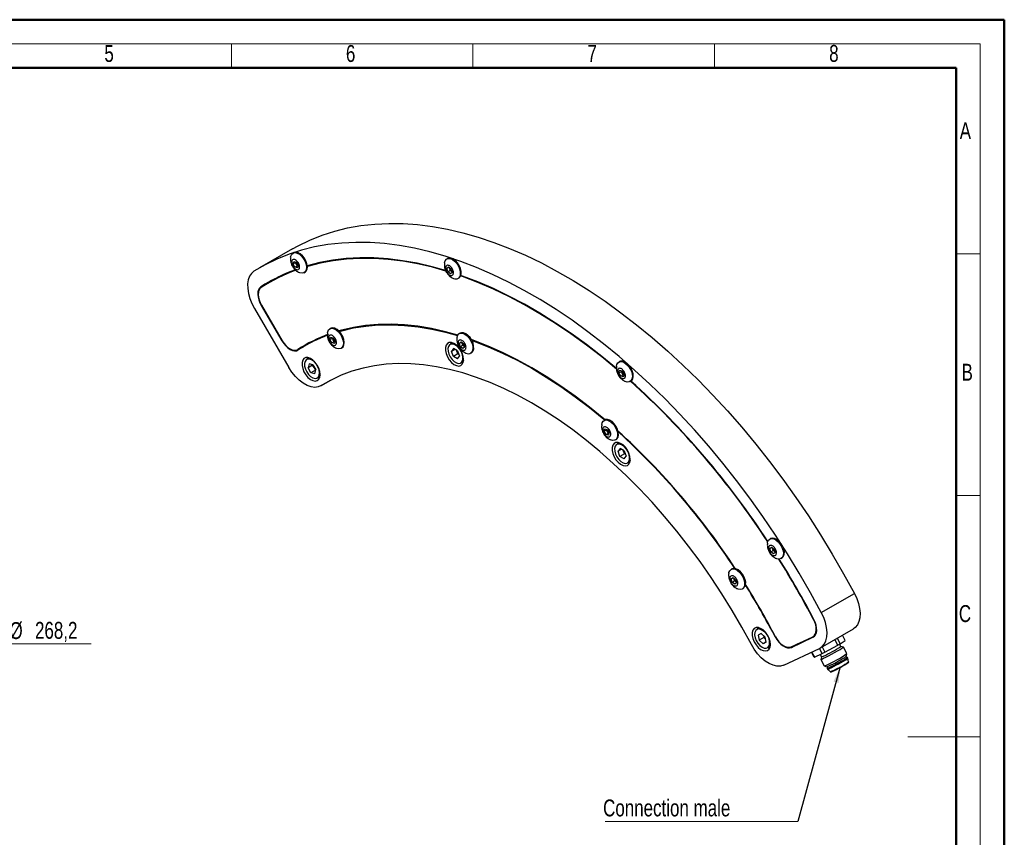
# Model space of a CAD drawing. Header units: millimetres. Extents: x 0 to 420, y 0 to 297.
# Tile 4 of 4: x 216 to 420, y 128 to 297. Entities that reach past the tile are written whole.
import ezdxf

# ---------------------------------------------------------------- set-up
doc = ezdxf.new("R2010")
doc.units = ezdxf.units.MM
doc.styles.add('SLDTEXTSTYLE0', font='TXT', dxfattribs={"width": 0.75})
doc.dimstyles.new('SLDDIMSTYLE3', dxfattribs={"dimtxt": 3.5, "dimasz": 3.302, "dimexe": 0, "dimexo": 0.0625, "dimgap": 0.875, "dimtad": 0, "dimtih": 1, "dimtoh": 1, "dimdec": 1, "dimlfac": 2, "dimrnd": 1e-09, "dimzin": 12, "dimdsep": 46, "dimtxsty": 'SLDTEXTSTYLE0', "dimsah": 1, "dimcen": 0, "dimadec": 0, "dimazin": 3, "dimtfac": 1, "dimtdec": 1, "dimtofl": 0, "dimtmove": 0, "dimatfit": 3, "dimfxl": 1, "dimfrac": 2, "dimtolj": 1, "dimtzin": 12, "dimarcsym": 0})
doc.dimstyles.new('SLDDIMSTYLE8', dxfattribs={"dimtxt": 0.18, "dimasz": 3.302, "dimexe": 0, "dimexo": 0.0625, "dimgap": 0, "dimtad": 0, "dimtih": 1, "dimtoh": 1, "dimdec": 0, "dimrnd": 1e-09, "dimzin": 0, "dimdsep": 46, "dimtxsty": 'Standard', "dimsah": 1, "dimcen": 0.09, "dimadec": 0, "dimazin": 0, "dimtfac": 3.302, "dimtdec": 0, "dimtofl": 0, "dimtmove": 0, "dimatfit": 3, "dimfxl": 1, "dimfrac": 2, "dimtolj": 1, "dimtzin": 0, "dimarcsym": 0})

# ---------------------------------------------------------------- blocks, each defined once
blk = doc.blocks.new('_D_3')
at = {"color": 7, "linetype": 'Continuous', "lineweight": 18}
for p, q in [((187, 164.03), (201.85, 167.94)), ((201.85, 167.94), (231.04, 167.94))]:
    blk.add_line(p, q, dxfattribs=at)
blk.add_solid([(187, 164.03), (190.33, 164.38), (190.07, 165.36)], dxfattribs=at)
at = {"color": 7, "linetype": 'Continuous', "lineweight": 18, "char_height": 3.5, "attachment_point": 1, "style": 'SLDTEXTSTYLE0'}
for s, insert in [('STC.', (203.43, 172.51)), ('%%c', (214.12, 172.46)), ('268,2', (219.4, 172.51))]:
    blk.add_mtext(s, dxfattribs=dict(at, insert=insert))
blk = doc.blocks.new('SW_NOTE_2')
at = {"color": 0, "linetype": 'Continuous', "lineweight": 0}
blk.add_line((-39.95, 0), (0, 0), dxfattribs=at)
at = {"color": 0, "linetype": 'Continuous', "lineweight": 0, "insert": (-40.35, 4.54), "char_height": 3.5, "attachment_point": 1, "style": 'SLDTEXTSTYLE0'}
blk.add_mtext('Connection male', dxfattribs=at)

msp = doc.modelspace()

# ---------------------------------------------------------------- linework, layer by layer
at = {"color": 7, "linetype": 'Continuous', "lineweight": 50}
for p, q in [((0.078844, 297.21478), (420.078844, 297.21478)), ((420.078844, 0.21478), (420.078844, 297.21478)), ((20.078844, 287.21478), (410.078844, 287.21478)), ((410.078844, 287.21478), (410.078844, 10.21478))]:
    msp.add_line(p, q, dxfattribs=at)
at = {"color": 7, "linetype": 'Continuous', "lineweight": 18}
for p, q in [((15.078844, 292.21478), (415.078844, 292.21478)), ((260.078844, 292.21478), (260.078844, 287.21478)), ((310.078844, 292.21478), (310.078844, 287.21478)), ((360.078844, 292.21478), (360.078844, 287.21478)), ((415.078844, 292.21478), (415.078844, 5.21478)), ((410.078844, 248.71478), (415.078844, 248.71478)), ((410.078844, 198.71478), (415.078844, 198.71478)), ((415.078844, 148.71478), (400.078844, 148.71478))]:
    msp.add_line(p, q, dxfattribs=at)
at = {"color": 7, "linetype": 'Continuous', "lineweight": 25}
for p, q in [((272.722106, 249.760019), (265.88674, 245.814046)), ((272.971336, 248.968622), (272.792203, 248.86521)), ((272.835698, 246.632978), (272.971478, 247.163298)), ((272.835698, 246.632978), (273.325959, 246.915999)), ((272.971478, 247.163298), (273.495871, 247.029137)), ((273.325959, 246.915999), (273.36359, 247.062979)), ((273.520265, 246.583759), (273.325959, 246.915999)), ((273.495871, 247.029137), (273.884484, 246.364656)), ((304.832358, 247.775343), (304.653224, 247.671931)), ((273.224311, 245.968497), (272.835698, 246.632978)), ((273.224311, 245.968497), (273.714572, 246.251519)), ((273.748704, 245.834336), (273.224311, 245.968497)), ((273.714572, 246.251519), (273.520265, 246.583759)), ((273.846852, 246.217676), (273.714572, 246.251519)), ((273.884484, 246.364656), (273.748704, 245.834336)), ((275.125346, 244.823649), (275.30448, 244.927061)), ((304.685801, 245.728518), (305.038915, 246.003035)), ((304.685801, 245.728518), (305.090594, 245.9622)), ((304.867998, 245.031021), (304.685801, 245.728518)), ((304.867998, 245.031021), (305.358259, 245.314042)), ((305.40331, 244.608041), (304.867998, 245.031021)), ((305.038915, 246.003035), (305.574227, 245.580055)), ((305.26716, 245.662791), (305.21453, 245.864271)), ((305.358259, 245.314042), (305.26716, 245.662791)), ((305.625915, 245.102553), (305.358259, 245.314042)), ((305.756424, 244.882558), (305.40331, 244.608041)), ((305.574227, 245.580055), (305.756424, 244.882558)), ((305.717955, 245.029826), (305.625915, 245.102553)), ((266.170295, 241.889745), (267.584508, 242.706153)), ((268.348275, 243.183163), (267.584508, 242.706153)), ((269.117473, 243.48381), (267.703259, 242.667402)), ((306.986368, 243.63037), (307.165502, 243.733782)), ((264.821787, 237.399498), (271.966859, 225.182304)), ((266.231076, 238.039735), (270.53251, 230.684811)), ((266.297093, 238.079351), (270.598527, 230.724427)), ((280.607585, 233.296182), (280.428451, 233.19277)), ((276.643163, 230.44752), (275.228949, 229.631112)), ((280.471946, 230.960538), (280.607726, 231.490858)), ((280.471946, 230.960538), (280.962207, 231.243559)), ((280.860559, 230.296057), (280.471946, 230.960538)), ((280.607726, 231.490858), (281.132119, 231.356697)), ((280.860559, 230.296057), (281.35082, 230.579079)), ((280.962207, 231.243559), (280.999838, 231.390539)), ((281.156513, 230.911319), (280.962207, 231.243559)), ((281.132119, 231.356697), (281.520732, 230.692216)), ((281.35082, 230.579079), (281.156513, 230.911319)), ((281.4831, 230.545236), (281.35082, 230.579079)), ((281.520732, 230.692216), (281.384952, 230.161896)), ((307.419684, 232.291998), (307.240551, 232.188587)), ((307.273127, 230.245173), (307.626241, 230.51969)), ((307.273127, 230.245173), (307.67792, 230.478855)), ((307.626241, 230.51969), (308.161553, 230.09671)), ((307.854486, 230.179446), (307.801856, 230.380927)), ((273.782812, 228.903851), (275.197026, 229.720259)), ((275.242285, 229.747908), (273.828071, 228.9315)), ((275.197026, 229.720259), (275.242285, 229.747908)), ((275.874694, 230.14561), (275.242285, 229.747908)), ((281.384952, 230.161896), (280.860559, 230.296057)), ((282.761595, 229.151209), (282.940728, 229.254621)), ((305.736245, 230.320082), (305.373538, 230.110696)), ((306.042035, 229.113661), (305.610166, 228.536624)), ((306.320482, 228.94668), (305.610166, 228.536624)), ((306.01396, 227.458451), (305.610166, 228.536624)), ((306.877698, 228.612525), (306.042035, 229.113661)), ((306.754872, 228.54181), (306.685141, 228.727999)), ((306.956769, 228.002723), (306.754872, 228.54181)), ((306.877698, 228.612525), (307.281492, 227.534353)), ((307.455324, 229.547676), (307.273127, 230.245173)), ((307.455324, 229.547676), (307.945585, 229.830698)), ((307.990636, 229.124697), (307.455324, 229.547676)), ((307.945585, 229.830698), (307.854486, 230.179446)), ((308.213241, 229.619208), (307.945585, 229.830698)), ((308.34375, 229.399214), (307.990636, 229.124697)), ((308.161553, 230.09671), (308.34375, 229.399214)), ((308.305282, 229.546482), (308.213241, 229.619208)), ((276.028792, 227.213849), (275.666085, 227.004463)), ((306.956769, 228.002723), (306.01396, 227.458451)), ((306.849623, 226.957316), (306.01396, 227.458451)), ((306.849623, 226.957316), (307.281492, 227.534353)), ((307.149326, 227.887249), (306.956769, 228.002723)), ((307.952712, 226.289988), (307.706682, 226.069135)), ((307.706682, 226.069135), (308.069389, 226.278521)), ((309.573694, 228.147025), (309.752828, 228.250437)), ((340.439131, 226.422455), (340.259997, 226.319044)), ((276.14166, 225.949565), (275.93317, 225.135259)), ((276.875979, 225.679531), (275.93317, 225.135259)), ((276.529886, 224.114949), (275.93317, 225.135259)), ((276.946866, 225.743561), (276.14166, 225.949565)), ((277.472695, 224.659221), (276.529886, 224.114949)), ((276.895723, 225.756645), (276.875979, 225.679531)), ((277.174337, 225.169376), (276.875979, 225.679531)), ((276.946866, 225.743561), (277.543581, 224.723251)), ((277.472695, 224.659221), (277.174337, 225.169376)), ((277.335091, 223.908945), (277.543581, 224.723251)), ((277.523838, 224.646137), (277.472695, 224.659221)), ((340.303919, 224.084803), (340.438164, 224.616462)), ((340.303919, 224.084803), (340.79418, 224.367824)), ((340.438164, 224.616462), (340.96213, 224.48431)), ((340.79418, 224.367824), (340.831887, 224.517159)), ((340.98904, 224.035918), (340.79418, 224.367824)), ((340.96213, 224.48431), (341.351851, 223.820498)), ((277.335091, 223.908945), (276.529886, 224.114949)), ((277.999229, 222.962901), (278.361936, 223.172288)), ((278.600786, 221.389438), (280.641521, 222.567529)), ((340.69364, 223.420991), (340.303919, 224.084803)), ((340.69364, 223.420991), (341.183901, 223.704012)), ((341.217606, 223.288838), (340.69364, 223.420991)), ((341.183901, 223.704012), (340.98904, 224.035918)), ((341.314144, 223.671163), (341.183901, 223.704012)), ((341.351851, 223.820498), (341.217606, 223.288838)), ((342.593141, 222.277482), (342.772274, 222.380894)), ((337.383957, 214.32284), (337.204823, 214.219428)), ((337.248745, 211.985187), (337.38299, 212.516847)), ((337.248745, 211.985187), (337.739006, 212.268208)), ((337.38299, 212.516847), (337.906956, 212.384694)), ((337.739006, 212.268208), (337.776713, 212.417543)), ((337.933867, 211.936302), (337.739006, 212.268208)), ((337.906956, 212.384694), (338.296677, 211.720882)), ((337.638466, 211.321375), (337.248745, 211.985187)), ((337.638466, 211.321375), (338.128727, 211.604396)), ((338.162432, 211.189222), (337.638466, 211.321375)), ((338.128727, 211.604396), (337.933867, 211.936302)), ((338.25897, 211.571547), (338.128727, 211.604396)), ((338.296677, 211.720882), (338.162432, 211.189222)), ((339.537967, 210.177867), (339.717101, 210.281278)), ((340.232859, 209.632941), (339.870152, 209.423555)), ((340.538649, 208.42652), (340.10678, 207.849483)), ((340.817096, 208.259539), (340.10678, 207.849483)), ((341.374312, 207.925384), (340.538649, 208.42652)), ((341.251486, 207.854669), (341.181755, 208.040858)), ((341.374312, 207.925384), (341.778106, 206.847212)), ((340.510574, 206.77131), (340.10678, 207.849483)), ((341.453383, 207.315582), (340.510574, 206.77131)), ((341.346237, 206.270175), (340.510574, 206.77131)), ((341.453383, 207.315582), (341.251486, 207.854669)), ((341.346237, 206.270175), (341.778106, 206.847212)), ((341.64594, 207.200108), (341.453383, 207.315582)), ((342.449326, 205.602846), (342.203296, 205.381994)), ((342.203296, 205.381994), (342.566003, 205.59138)), ((371.698598, 189.763252), (371.519464, 189.659841)), ((371.551756, 187.714791), (371.903663, 187.99119)), ((371.551756, 187.714791), (371.957364, 187.948944)), ((371.735446, 187.017048), (371.551756, 187.714791)), ((371.903663, 187.99119), (372.439259, 187.569846)), ((372.133861, 187.648941), (372.080353, 187.852191)), ((372.225706, 187.30007), (372.133861, 187.648941)), ((372.439259, 187.569846), (372.622949, 186.872103)), ((371.735446, 187.017048), (372.225706, 187.30007)), ((372.271042, 186.595704), (371.735446, 187.017048)), ((372.493505, 187.089398), (372.225706, 187.30007)), ((372.622949, 186.872103), (372.271042, 186.595704)), ((372.584613, 187.017725), (372.493505, 187.089398)), ((373.852608, 185.618279), (374.031742, 185.721691)), ((363.689829, 183.472912), (363.510695, 183.3695)), ((363.542987, 181.424451), (363.894894, 181.70085)), ((363.542987, 181.424451), (363.948595, 181.658604)), ((363.726677, 180.726708), (363.542987, 181.424451)), ((363.894894, 181.70085), (364.43049, 181.279506)), ((364.125092, 181.358601), (364.071584, 181.561851)), ((363.726677, 180.726708), (364.216937, 181.00973)), ((364.262273, 180.305364), (363.726677, 180.726708)), ((364.216937, 181.00973), (364.125092, 181.358601)), ((364.484736, 180.799057), (364.216937, 181.00973)), ((364.61418, 180.581763), (364.262273, 180.305364)), ((364.43049, 181.279506), (364.61418, 180.581763)), ((364.575844, 180.727385), (364.484736, 180.799057)), ((365.843839, 179.327939), (366.022973, 179.431351)), ((382.197058, 174.450635), (389.032424, 178.396607)), ((369.237744, 171.317733), (368.875037, 171.108347)), ((369.770382, 170.078585), (369.15142, 169.7873)), ((369.15142, 169.7873), (369.328366, 168.741854)), ((370.271175, 169.286126), (369.328366, 168.741854)), ((369.770382, 170.078585), (370.56629, 169.324424)), ((370.207085, 169.664788), (370.271175, 169.286126)), ((370.63038, 168.945761), (370.271175, 169.286126)), ((370.743236, 168.278977), (370.56629, 169.324424)), ((375.943265, 167.348774), (380.405354, 169.448645)), ((376.006622, 167.231574), (380.468711, 169.331445)), ((380.482041, 169.488594), (380.898665, 169.684658)), ((380.484644, 169.490092), (380.951349, 169.759514)), ((381.994409, 167.117725), (388.829774, 171.063697)), ((387.146291, 168.691302), (386.569251, 169.758725)), ((370.124274, 167.987692), (369.328366, 168.741854)), ((370.733054, 168.339134), (370.124274, 167.987692)), ((370.743236, 168.278977), (370.124274, 167.987692)), ((371.208181, 167.066785), (371.570888, 167.276172)), ((382.341399, 167.318038), (382.91844, 166.250615)), ((382.91844, 166.250615), (385.589148, 167.707047)), ((385.589148, 167.707047), (384.976948, 168.839508)), ((385.463142, 169.120182), (386.075342, 167.98772)), ((386.231421, 167.439712), (385.968776, 167.925559)), ((386.075342, 167.98772), (387.146291, 168.691302)), ((386.769554, 167.281004), (386.230579, 167.441269)), ((387.501979, 165.930531), (386.773368, 167.278332)), ((374.417427, 163.543369), (381.82922, 167.031378)), ((380.695059, 165.204286), (380.137682, 166.235336)), ((380.195219, 166.262413), (380.763773, 165.210688)), ((380.763773, 165.210688), (382.363532, 165.963539)), ((382.363532, 165.963539), (381.794978, 167.015264)), ((381.974942, 165.780668), (382.243504, 165.283875)), ((382.242662, 165.285433), (382.081555, 164.746709)), ((387.340301, 165.384753), (387.502126, 165.925876)), ((387.49857, 165.095709), (387.341019, 165.387152)), ((387.710898, 164.983316), (387.615862, 165.159116)), ((382.081702, 164.742054), (382.810313, 163.394252)), ((382.814127, 163.39158), (383.355502, 163.230602)), ((383.353102, 163.231315), (383.510654, 162.939873)), ((387.825163, 164.210731), (387.711328, 164.981999)), ((387.85646, 164.153301), (387.825069, 164.211368)), ((383.393362, 162.876466), (383.488398, 162.700665)), ((383.489264, 162.699584), (384.072218, 162.181918)), ((384.071736, 162.182346), (384.103126, 162.124279))]:
    msp.add_line(p, q, dxfattribs=at)
at = {"color": 1, "linetype": 'Continuous', "lineweight": 25}
for p, q in [((266.231076, 238.039735), (266.297751, 238.078226)), ((270.53251, 230.684811), (270.599185, 230.723302)), ((278.675209, 221.434364), (280.603747, 222.547685)), ((380.658155, 173.030638), (380.591325, 172.992058)), ((372.642254, 169.405816), (372.709093, 169.444401)), ((380.468711, 169.331445), (380.629997, 169.424553)), ((376.006622, 167.231574), (377.384662, 168.0271))]:
    msp.add_line(p, q, dxfattribs=at)
at = {"color": 7, "linetype": 'Continuous', "lineweight": 25, "flags": 128}
for points in [[(272.722106, 249.760019), (273.890059, 250.406922), (276.318549, 251.587042), (278.837412, 252.596834), (281.44234, 253.434572), (284.128879, 254.098823), (286.892433, 254.588451), (289.728277, 254.902619), (292.631561, 255.04079), (295.597319, 255.002727), (298.62048, 254.788495), (301.695872, 254.39846), (304.818237, 253.833291), (307.982234, 253.093952), (311.182452, 252.18171), (314.413419, 251.098123), (317.669608, 249.845045), (320.945451, 248.42462), (324.235345, 246.839275), (327.533664, 245.091723), (330.834767, 243.184953), (334.133008, 241.122225), (337.422748, 238.907067), (340.698358, 236.543267), (343.954238, 234.034868), (347.184819, 231.386161), (350.384576, 228.601674), (353.548037, 225.68617), (356.669792, 222.644635), (359.744501, 219.482271), (362.766907, 216.204486), (365.73184, 212.816887), (368.634229, 209.325265), (371.469112, 205.735594), (374.231639, 202.054011), (376.917086, 198.286814), (379.52086, 194.440445), (382.038509, 190.521483), (384.465726, 186.536629), (386.798361, 182.492698), (389.032424, 178.396607)], [(382.197058, 174.450635), (379.962995, 178.546726), (377.630361, 182.590656), (375.203143, 186.57551), (372.685495, 190.494473), (370.08172, 194.340842), (367.396273, 198.108039), (364.633746, 201.789621), (361.798864, 205.379293), (358.896474, 208.870914), (355.931541, 212.258514), (352.909136, 215.536299), (349.834426, 218.698663), (346.712672, 221.740197), (343.549211, 224.655701), (340.349453, 227.440188), (337.118872, 230.088896), (333.862992, 232.597294), (330.587382, 234.961094), (327.297643, 237.176252), (323.999402, 239.23898), (320.698299, 241.145751), (317.39998, 242.893303), (314.110085, 244.478647), (310.834242, 245.899073), (307.578053, 247.152151), (304.347087, 248.235737), (301.146868, 249.14798), (297.982871, 249.887318), (294.860506, 250.452488), (291.785114, 250.842522), (288.761954, 251.056754), (285.796196, 251.094817), (282.892912, 250.956647), (280.057068, 250.642479), (277.293513, 250.15285), (274.606974, 249.488599), (272.002046, 248.650861), (269.483183, 247.641069), (267.054693, 246.46095), (264.72073, 245.112522)], [(272.321433, 248.02442), (272.361014, 248.242053), (272.541684, 248.638309), (272.837159, 248.889236), (273.223501, 248.974505), (273.66941, 248.887208), (274.138761, 248.634417), (274.593532, 248.236612), (274.996877, 247.726021), (275.316122, 247.144008), (275.525403, 246.537725), (275.607765, 245.95629), (275.556535, 245.446807)], [(275.735669, 245.550218), (275.786899, 246.059702), (275.704537, 246.641137), (275.495256, 247.24742), (275.176011, 247.829432), (274.772665, 248.340024), (274.317895, 248.737829), (273.848543, 248.99062), (273.402634, 249.077917), (273.016293, 248.992648), (272.971336, 248.968622)], [(304.412021, 245.280361), (301.639141, 246.055874), (298.552049, 246.768068), (295.506237, 247.308844), (292.506996, 247.677263), (289.559532, 247.872685), (286.668965, 247.894771), (283.840312, 247.743482), (281.078486, 247.419081), (278.388283, 246.922131), (275.774373, 246.253496), (275.773594, 246.253268)], [(304.464274, 245.152639), (301.664357, 245.936412), (298.581027, 246.647738), (295.538928, 247.187854), (292.543342, 247.555824), (289.599471, 247.751008), (286.712427, 247.773066), (283.887222, 247.621962), (281.128763, 247.297956), (278.441839, 246.801613), (275.831115, 246.133793), (275.784397, 246.120075)], [(304.182636, 246.832715), (304.184824, 246.850849), (304.313473, 247.298131), (304.564155, 247.611984), (304.916561, 247.766982), (305.342142, 247.750568), (305.80642, 247.564072), (306.271782, 247.222602), (306.700526, 246.753822), (307.057919, 246.195711), (307.315007, 245.593483), (307.450961, 244.995926), (307.454768, 244.451452), (307.32612, 244.00417), (307.075438, 243.690317), (307.075438, 243.690317)], [(307.165502, 243.733782), (307.254571, 243.793729), (307.505253, 244.107582), (307.633902, 244.554864), (307.630095, 245.099338), (307.49414, 245.696894), (307.237053, 246.299123), (306.87966, 246.857234), (306.450916, 247.326014), (305.985554, 247.667483), (305.521276, 247.85398), (305.095695, 247.870394), (304.832358, 247.775343)], [(264.72073, 245.112522), (264.208985, 244.674111), (263.814483, 244.07711), (263.549044, 243.339404), (263.42062, 242.483092), (263.433057, 241.533827), (263.585984, 240.520047), (263.874818, 239.472124), (264.290908, 238.421448), (264.821787, 237.399498)], [(275.556535, 245.446807), (275.375865, 245.05055), (275.08039, 244.799623), (274.694048, 244.714354), (274.248139, 244.801652), (274.182421, 244.827644)], [(275.30448, 244.927061), (275.554999, 245.153962), (275.735669, 245.550218)], [(305.625915, 245.102553), (305.687157, 245.058897), (305.714699, 245.042292)], [(267.584508, 242.706153), (267.303905, 242.451677), (267.277746, 242.417901)], [(271.019523, 244.507913), (269.914985, 243.930954), (269.117473, 243.48381)], [(339.820625, 224.841582), (336.73871, 227.372015), (333.564188, 229.821904), (330.370153, 232.129799), (327.16215, 234.291694), (323.94575, 236.303835), (320.726538, 238.162727), (317.510103, 239.865144), (314.302031, 241.408129), (311.107892, 242.789003), (307.933232, 244.005368), (307.525376, 244.150197)], [(339.802878, 224.968355), (336.756299, 227.468822), (333.577903, 229.9217), (330.37997, 232.232412), (327.168052, 234.396945), (323.947727, 236.411542), (320.724586, 238.272703), (317.504225, 239.977198), (314.292238, 241.522066), (311.094201, 242.904625), (307.915667, 244.122474), (307.563861, 244.247556)], [(266.170295, 241.889745), (265.889691, 241.635269), (265.68395, 241.282878), (265.560805, 240.845818), (265.524884, 240.340514), (265.577537, 239.785959), (265.716786, 239.202997), (265.937396, 238.613537), (266.231076, 238.039735)], [(266.238743, 241.775361), (265.969364, 241.531064), (265.771853, 241.192769), (265.653633, 240.77319), (265.619149, 240.288099), (265.669696, 239.755726), (265.803375, 239.196082), (266.01516, 238.630201), (266.297093, 238.079351)], [(279.957681, 232.35198), (279.997262, 232.569613), (280.177932, 232.965869), (280.473407, 233.216796), (280.859749, 233.302065), (281.305658, 233.214768), (281.775009, 232.961977), (282.22978, 232.564172), (282.633126, 232.053581), (282.952371, 231.471568), (283.161651, 230.865285), (283.244013, 230.28385), (283.192784, 229.774367)], [(283.371917, 229.877778), (283.423147, 230.387262), (283.340785, 230.968697), (283.131504, 231.57498), (282.812259, 232.156992), (282.408913, 232.667584), (281.954143, 233.065389), (281.484792, 233.31818), (281.038883, 233.405477), (280.652541, 233.320208), (280.607585, 233.296182)], [(306.937446, 231.88213), (304.384848, 232.595025), (301.50389, 233.247664), (298.665355, 233.726714), (295.875027, 234.0312), (293.138592, 234.160501), (290.461624, 234.114353), (287.849577, 233.892851), (285.307774, 233.496445), (282.841393, 232.925945), (282.302615, 232.775217)], [(282.407278, 232.669314), (282.8972, 232.805978), (285.360095, 233.375672), (287.898306, 233.771517), (290.506661, 233.992706), (293.179846, 234.038789), (295.912413, 233.909671), (298.698797, 233.605616), (301.53332, 233.127243), (304.410206, 232.475526), (306.886769, 231.78557)], [(309.752828, 228.250437), (309.841898, 228.310384), (310.09258, 228.624238), (310.221228, 229.071519), (310.217421, 229.615993), (310.081466, 230.21355), (309.824379, 230.815778), (309.466986, 231.373889), (309.038242, 231.842669), (308.57288, 232.184139), (308.108602, 232.370635), (307.683021, 232.387049), (307.419684, 232.291998)], [(270.53251, 230.684811), (270.897179, 230.136296), (271.312454, 229.64835), (271.761989, 229.240176), (272.228091, 228.92784), (272.692417, 228.723636), (273.136691, 228.635598), (273.543428, 228.667194), (273.896618, 228.817179)], [(270.598527, 230.724427), (270.94861, 230.197853), (271.347273, 229.729424), (271.778827, 229.337577), (272.226285, 229.037735), (272.672038, 228.841698), (273.098541, 228.757183), (273.489008, 228.787515), (273.828071, 228.9315)], [(276.643163, 230.44752), (277.423972, 230.88357), (278.182724, 231.280003)], [(306.769962, 231.349371), (306.77215, 231.367505), (306.900799, 231.814786), (307.151481, 232.128639), (307.503887, 232.283637), (307.929469, 232.267223), (308.393747, 232.080727), (308.859108, 231.739257), (309.287852, 231.270478), (309.645245, 230.712366), (309.902333, 230.110138), (310.038287, 229.512582), (310.042094, 228.968107), (309.913446, 228.520826), (309.662764, 228.206973), (309.662764, 228.206973)], [(337.436747, 214.350674), (337.159124, 214.584781), (334.209219, 216.984169), (331.235103, 219.243103), (328.242836, 221.356983), (325.238515, 223.3215), (322.228259, 225.132652), (319.218203, 226.786749), (316.214479, 228.280422), (313.223207, 229.610626), (310.250482, 230.774652), (309.746404, 230.956188)], [(309.823207, 230.817989), (310.26755, 230.657726), (313.236073, 229.495345), (316.223117, 228.167021), (319.222596, 226.67546), (322.228397, 225.0237), (325.234398, 223.215108), (328.234474, 221.253367), (331.222512, 219.142476), (334.192424, 216.886734), (337.138159, 214.490738), (337.356325, 214.306888)], [(274.730321, 229.450837), (274.957641, 229.483602), (274.99015, 229.491851)], [(283.192784, 229.774367), (283.012113, 229.37811), (282.716638, 229.127183), (282.330297, 229.041914), (281.884388, 229.129212), (281.818669, 229.155204)], [(282.940728, 229.254621), (283.191247, 229.481522), (283.371917, 229.877778)], [(308.142885, 226.83809), (308.072962, 227.465923), (307.868376, 228.127925), (307.544302, 228.774998), (307.124774, 229.359151), (306.640908, 229.837062), (306.128588, 230.173285), (305.625812, 230.342884), (305.169868, 230.333281), (304.794572, 230.145187), (304.527757, 229.792554), (304.389212, 229.301534), (304.389212, 228.708544), (304.527757, 228.057564), (304.794572, 227.396872), (305.169868, 226.775471), (305.625812, 226.239446), (306.128588, 225.828553), (306.640908, 225.573264), (307.124774, 225.492514), (307.544302, 225.592292), (307.868376, 225.865197), (308.072962, 226.290989), (308.142885, 226.83809)], [(307.777711, 226.338413), (307.955463, 226.730372), (307.999077, 227.238297), (307.904678, 227.817055), (307.680654, 228.415222), (307.346911, 228.979648), (306.933102, 229.460181), (306.475997, 229.814124), (306.016212, 230.010028), (305.5946, 230.030485), (305.248623, 229.873677), (305.009023, 229.553539), (304.89709, 229.098515), (304.922769, 228.549037), (305.083779, 227.953927), (305.365813, 227.366065), (305.743811, 226.837683), (306.184186, 226.415732), (306.64781, 226.137704), (307.093486, 226.028302), (307.481616, 226.097247), (307.777711, 226.338413)], [(306.700202, 228.718967), (306.71465, 228.66401), (306.754872, 228.54181)], [(308.213241, 229.619208), (308.274483, 229.575553), (308.302025, 229.558948)], [(278.435432, 223.731856), (278.365508, 224.359689), (278.160923, 225.021691), (277.836849, 225.668764), (277.417321, 226.252918), (276.933454, 226.730829), (276.421135, 227.067051), (275.918359, 227.23665), (275.462415, 227.227047), (275.087119, 227.038954), (274.820304, 226.686321), (274.681759, 226.195301), (274.681759, 225.602311), (274.820304, 224.95133), (275.087119, 224.290639), (275.462415, 223.669238), (275.918359, 223.133213), (276.421135, 222.722319), (276.933454, 222.467031), (277.417321, 222.386281), (277.836849, 222.486058), (278.160923, 222.758963), (278.365508, 223.184756), (278.435432, 223.731856)], [(278.244836, 223.611496), (278.292286, 224.116769), (278.201664, 224.694235), (277.981023, 225.292583), (277.649967, 225.858648), (277.237912, 226.342133), (276.781471, 226.700077), (276.321201, 226.900676), (275.897999, 226.926105), (275.549468, 226.774105), (275.306576, 226.458183), (275.190907, 226.006408), (275.212736, 225.458924), (275.370126, 224.864376), (275.64909, 224.275593), (276.024843, 223.744891), (276.463996, 223.319424), (276.927528, 223.036999), (277.374254, 222.922708), (277.764479, 222.986708), (278.063531, 223.223312), (278.244836, 223.611496)], [(308.138703, 226.695558), (308.135672, 226.683812), (307.952712, 226.289988)], [(339.790945, 225.492721), (339.873536, 225.838077), (340.093386, 226.190359), (340.421242, 226.389354), (340.830543, 226.418942), (341.288132, 226.276724), (341.756935, 225.974224), (342.198974, 225.535947), (342.578438, 224.9974)], [(342.757572, 225.100812), (342.378108, 225.639359), (341.936069, 226.077636), (341.467265, 226.380136), (341.009677, 226.522353), (340.600375, 226.492766), (340.439131, 226.422455)], [(278.675209, 221.434364), (278.052374, 221.163209), (277.343548, 221.077335), (276.570618, 221.179393), (275.757454, 221.466232), (274.929167, 221.928994), (274.111334, 222.553389), (273.329212, 223.320134), (272.606952, 224.205553), (271.966859, 225.182304)], [(367.707026, 167.857005), (365.769234, 171.405885), (363.733948, 174.902344), (361.605734, 178.338536), (359.389369, 181.706749), (357.089828, 184.999424), (354.71227, 188.209172), (352.262031, 191.32879), (349.744611, 194.351276), (347.165658, 197.269847), (344.53096, 200.077955), (341.846431, 202.769296), (339.118094, 205.33783), (336.352073, 207.777795), (333.554576, 210.083713), (330.731879, 212.25041), (327.890318, 214.273023), (325.036271, 216.147014), (322.176141, 217.868176), (319.316348, 219.432647), (316.463309, 220.836916), (313.623428, 222.077832), (310.803077, 223.15261), (308.008587, 224.058837), (305.246228, 224.794481), (302.522199, 225.357889), (299.842614, 225.747798), (297.213487, 225.963333), (294.640717, 226.00401), (292.130079, 225.869737), (289.687206, 225.560817), (287.317582, 225.077941), (285.026524, 224.422195), (282.819173, 223.595049), (280.700483, 222.59836), (278.675209, 221.434364)], [(342.578438, 224.9974), (342.864584, 224.402214), (343.03423, 223.798606), (343.073634, 223.235477), (342.979602, 222.758448), (342.759752, 222.406167), (342.431896, 222.207172), (342.022594, 222.177584), (341.628166, 222.290897)], [(342.772274, 222.380894), (342.938886, 222.509579), (343.158735, 222.86186), (343.252767, 223.338888), (343.213364, 223.902017), (343.043718, 224.505625), (342.757572, 225.100812)], [(278.430418, 223.586059), (278.249747, 223.189803), (277.999229, 222.962901)], [(336.735771, 213.393105), (336.818362, 213.738462), (337.038212, 214.090743), (337.366068, 214.289739), (337.77537, 214.319326), (338.232958, 214.177109), (338.701761, 213.874608), (339.143801, 213.436331), (339.523264, 212.897785)], [(339.702398, 213.001196), (339.322934, 213.539743), (338.880895, 213.97802), (338.412092, 214.28052), (337.954503, 214.422738), (337.545202, 214.39315), (337.383957, 214.32284)], [(339.523264, 212.897785), (339.80941, 212.302598), (339.979057, 211.69899), (340.01846, 211.135861), (339.924428, 210.658833), (339.704578, 210.306551), (339.376722, 210.107556), (338.967421, 210.077968), (338.572993, 210.191281)], [(339.717101, 210.281278), (339.883712, 210.409963), (340.103562, 210.762245), (340.197594, 211.239273), (340.15819, 211.802402), (339.988544, 212.40601), (339.702398, 213.001196)], [(342.6395, 206.150949), (342.569576, 206.778782), (342.36499, 207.440783), (342.040916, 208.087857), (341.621388, 208.67201), (341.137522, 209.149921), (340.625202, 209.486144), (340.122426, 209.655743), (339.666483, 209.646139), (339.291186, 209.458046), (339.024371, 209.105413), (338.885826, 208.614393), (338.885826, 208.021403), (339.024371, 207.370422), (339.291186, 206.709731), (339.666483, 206.08833), (340.122426, 205.552305), (340.625202, 205.141412), (341.137522, 204.886123), (341.621388, 204.805373), (342.040916, 204.90515), (342.36499, 205.178055), (342.569576, 205.603848), (342.6395, 206.150949)], [(342.274325, 205.651272), (342.452077, 206.043231), (342.495691, 206.551156), (342.401292, 207.129914), (342.177269, 207.728081), (341.843525, 208.292507), (341.429716, 208.77304), (340.972612, 209.126983), (340.512826, 209.322887), (340.091214, 209.343344), (339.745237, 209.186536), (339.505638, 208.866398), (339.393704, 208.411374), (339.419384, 207.861895), (339.580393, 207.266786), (339.862427, 206.678923), (340.240425, 206.150542), (340.6808, 205.728591), (341.144424, 205.450563), (341.5901, 205.34116), (341.97823, 205.410106), (342.274325, 205.651272)], [(341.196816, 208.031826), (341.211264, 207.976869), (341.251486, 207.854669)], [(342.635317, 206.008417), (342.632286, 205.996671), (342.449326, 205.602846)], [(371.051568, 188.842726), (371.078441, 188.995861), (371.248165, 189.403519), (371.534377, 189.668232), (371.91389, 189.768553), (372.355957, 189.696356), (372.824765, 189.457488), (373.282335, 189.071303), (373.691596, 188.569085), (374.019392, 187.991522), (374.239168, 187.385405)], [(374.418302, 187.488817), (374.198526, 188.094934), (373.870729, 188.672497), (373.461468, 189.174714), (373.003899, 189.5609), (372.535091, 189.799768), (372.093023, 189.871965), (371.713511, 189.771644), (371.698598, 189.763252)], [(372.493505, 187.089398), (372.554768, 187.045936), (372.581396, 187.029942)], [(374.239168, 187.385405), (374.333118, 186.799838), (374.293632, 186.282259), (374.123908, 185.874601), (373.837696, 185.609888), (373.458183, 185.509566), (373.016116, 185.581764), (372.889689, 185.630801)], [(363.042799, 182.552386), (363.069672, 182.70552), (363.239396, 183.113179), (363.525608, 183.377892), (363.905121, 183.478213), (364.347188, 183.406016), (364.815996, 183.167148), (365.273566, 182.780962), (365.682827, 182.278745), (366.010623, 181.701182), (366.230399, 181.095065)], [(366.409533, 181.198477), (366.189757, 181.804594), (365.86196, 182.382157), (365.452699, 182.884374), (364.99513, 183.27056), (364.526322, 183.509427), (364.084254, 183.581625), (363.704742, 183.481304), (363.689829, 183.472912)], [(364.484736, 180.799057), (364.545999, 180.755596), (364.572627, 180.739602)], [(366.230399, 181.095065), (366.324349, 180.509498), (366.284863, 179.991919), (366.115139, 179.58426), (365.828927, 179.319548), (365.449414, 179.219226), (365.007347, 179.291424), (364.88092, 179.340461)], [(389.032424, 178.396607), (389.516225, 177.360974), (389.880094, 176.309718), (390.113174, 175.274204), (390.208511, 174.285332), (390.163259, 173.372605), (389.978769, 172.563258), (389.660545, 171.88144), (389.218084, 171.347493), (388.829774, 171.063697)], [(381.82922, 167.031378), (382.382718, 167.401521), (382.82518, 167.935467), (383.143403, 168.617286), (383.327893, 169.426633), (383.373145, 170.339359), (383.277809, 171.328232), (383.044729, 172.363745), (382.68086, 173.415002), (382.197058, 174.450635)], [(371.644384, 167.83574), (371.574461, 168.463573), (371.369875, 169.125575), (371.045801, 169.772648), (370.626273, 170.356802), (370.142407, 170.834712), (369.630087, 171.170935), (369.127311, 171.340534), (368.671368, 171.330931), (368.296071, 171.142838), (368.029256, 170.790205), (367.890711, 170.299185), (367.890711, 169.706195), (368.029256, 169.055214), (368.296071, 168.394523), (368.671368, 167.773122), (369.127311, 167.237097), (369.630087, 166.826203), (370.142407, 166.570914), (370.626273, 166.490164), (371.045801, 166.589942), (371.369875, 166.862847), (371.574461, 167.288639), (371.644384, 167.83574)], [(380.405354, 169.448645), (380.699576, 169.653147), (380.925864, 169.955288), (381.075746, 170.343757), (381.143611, 170.804012), (381.126921, 171.318824), (381.026298, 171.868922), (380.84551, 172.433714), (380.591325, 172.992058)], [(380.468711, 169.331445), (380.775193, 169.544468), (381.010909, 169.859198), (381.167036, 170.263853), (381.23773, 170.743285), (381.220343, 171.279548), (381.115528, 171.852567), (380.927207, 172.440892), (380.662431, 173.0225)], [(372.642254, 169.405816), (372.982997, 168.837627), (373.380646, 168.32177), (373.819484, 167.878635), (374.282164, 167.525738), (374.750399, 167.277026), (375.20568, 167.142332), (375.630012, 167.126979), (376.006622, 167.231574)], [(372.713471, 169.436046), (373.040584, 168.890585), (373.422327, 168.395363), (373.843612, 167.969953), (374.287785, 167.631171), (374.73729, 167.392408), (375.17436, 167.263102), (375.581719, 167.248363), (375.943265, 167.348774)], [(374.417427, 163.543369), (373.755818, 163.346031), (373.01646, 163.336602), (372.222289, 163.515375), (371.397943, 163.876804), (370.568993, 164.409676), (369.761156, 165.097462), (368.999491, 165.918824), (368.307627, 166.848283), (367.707026, 167.857005)], [(382.081555, 164.746709), (382.110895, 164.741363), (382.297254, 164.810717), (382.641605, 164.969031), (383.118411, 165.204564), (383.692309, 165.499846), (384.320735, 165.832978), (384.957082, 166.179254), (385.554155, 166.512991), (386.067671, 166.809438), (386.459546, 167.046608), (386.700717, 167.206912), (386.773295, 167.278462), (386.769554, 167.281004)], [(383.807556, 163.038101), (384.230365, 163.24441), (384.756405, 163.513373), (385.343061, 163.823202), (385.942805, 164.148795), (386.507049, 164.463774), (386.990082, 164.742623), (387.352771, 164.96275), (387.565732, 165.106323), (387.611714, 165.161708), (387.486992, 165.124421), (387.483752, 165.12312)], [(383.495835, 162.967284), (383.443492, 162.929259), (383.397509, 162.873873), (383.522232, 162.911161), (383.807556, 163.038101)]]:
    msp.add_lwpolyline(points, dxfattribs=at)
at = {"color": 1, "linetype": 'Continuous', "lineweight": 25, "flags": 128}
msp.add_lwpolyline([(369.292173, 171.040661), (369.287937, 171.040826), (368.90193, 170.966941), (368.608811, 170.721228), (368.434626, 170.325521), (368.39485, 169.814981), (368.493019, 169.23497), (368.72041, 168.637026), (369.056818, 168.074278), (369.472352, 167.596729), (369.930089, 167.246811), (370.389358, 167.055617), (370.809351, 167.040134), (371.152749, 167.201738), (371.389041, 167.52607), (371.49723, 167.984312), (371.467703, 168.535747), (371.467703, 168.535747)], dxfattribs=at)
at = {"color": 7, "linetype": 'Continuous', "lineweight": 25}
for centre, radius, start, end in [((274.339244, 247.085879), 0.960651, 181.60063696, 211.51266544), ((286.010202, 210.942622), 36.760663, 110.21499162, 122.66354689), ((286.056244, 210.862661), 36.71959, 110.12585042, 122.663103), ((274.353853, 247.048039), 0.954161, 209.1163195, 238.24722452), ((306.030896, 245.869085), 0.791107, 181.81721879, 195.1155613), ((306.318836, 245.941258), 1.087919, 194.8306759, 230.4371653), ((306.510043, 244.560423), 1.037668, 242.71821771, 303.01582391), ((290.984616, 202.33474), 31.650193, 110.05704557, 122.82450351), ((291.027457, 202.260602), 31.602491, 110.14602281, 122.82482867), ((281.975492, 231.413439), 0.960651, 181.60063696, 211.51266544), ((281.990101, 231.375599), 0.954161, 209.1163195, 238.24722452), ((308.618222, 230.38574), 0.791107, 181.81721879, 195.1155613), ((305.821809, 229.280976), 0.94307, 70.79355818, 118.38089579), ((308.360109, 229.141128), 1.713467, 200.47322794, 223.83915599), ((308.906163, 230.457913), 1.087919, 194.8306759, 230.4371653), ((276.114204, 226.176631), 0.941337, 70.74704286, 118.42741112), ((309.097369, 229.077078), 1.037668, 242.71821771, 303.01582391), ((278.556777, 225.992844), 1.609111, 190.68561829, 210.78067366), ((278.54336, 225.951039), 1.576458, 209.7248038, 230.16368133), ((341.807985, 224.539874), 0.961583, 181.577268, 211.60698922), ((341.820987, 224.501085), 0.953161, 209.21090847, 238.22686261), ((229.439603, 96.883875), 169.017201, 33.05619434, 47.92448215), ((229.3134, 96.813916), 169.238034, 33.07369008, 47.89940955), ((338.752811, 212.440258), 0.961583, 181.577268, 211.60698922), ((240.746258, 102.704774), 147.727226, 33.17887157, 47.73985373), ((338.765814, 212.40147), 0.953161, 209.21090847, 238.22686261), ((240.844482, 102.759705), 147.537382, 33.21110448, 47.69764935), ((340.318423, 208.593835), 0.94307, 70.79355819, 118.38089579), ((342.856723, 208.453987), 1.713467, 200.47322794, 223.83915599), ((372.899066, 187.857223), 0.793045, 181.84614312, 195.22648861), ((373.184604, 187.928949), 1.087412, 194.92171274, 230.53956135), ((213.2354, 85.070961), 189.045298, 27.71536854, 32.09287981), ((213.10132, 84.993573), 189.277093, 27.71537799, 32.07697281), ((373.016288, 186.869665), 1.532642, 311.49473903, 23.82702749), ((364.890297, 181.566883), 0.793045, 181.84614312, 195.22648861), ((365.175835, 181.638609), 1.087412, 194.92171274, 230.53956135), ((365.007519, 180.579325), 1.532642, 311.49473903, 23.82702749), ((228.248231, 93.737837), 163.019253, 27.65625419, 32.01315493), ((228.116126, 93.661549), 163.248788, 27.65624468, 32.04301119), ((369.326495, 170.238895), 0.979673, 71.73408982, 117.44036361), ((368.571236, 168.217338), 2.913916, 6.27333379, 75.6756001), ((371.857382, 170.135946), 1.708426, 196.37975868, 224.07947366), ((370.68159, 167.892142), 0.979036, 302.53853689, 348.27625669), ((372.502616, 187.859357), 24.605732, 294.31650423, 303.91424875), ((360.661856, 211.4485), 50.345651, 299.67786383, 300.31675964), ((380.722305, 165.283813), 0.084065, 251.08880279, 299.55705772), ((382.195107, 165.985428), 0.703221, 273.94634389, 308.68921706), ((350.738849, 227.772809), 69.429867, 297.09653394, 297.61211465), ((371.365041, 189.927434), 28.918024, 294.31153154, 303.91922144), ((385.005259, 168.151934), 3.620734, 294.95980975, 310.1588269), ((382.690832, 164.379875), 0.992838, 276.9118515, 305.72370945), ((374.02014, 185.232551), 23.900518, 292.99136924, 301.57036777), ((383.462256, 163.641426), 0.703221, 273.94634389, 308.68921706), ((373.769765, 185.515355), 24.605732, 294.31650423, 303.91424875), ((372.510734, 187.795947), 27.412791, 294.55504358, 303.67570941), ((375.592247, 182.326957), 21.857092, 292.82845748, 301.6620863), ((374.935231, 183.371792), 23.158336, 294.31650423, 303.91424875), ((385.763819, 166.587251), 3.145948, 294.43595649, 310.93769306), ((383.408379, 163.517223), 0.820469, 275.59687831, 307.03868264), ((384.057576, 162.784564), 0.661855, 273.94634389, 308.68921706)]:
    msp.add_arc(centre, radius, start, end, dxfattribs=at)
for points, knots in [([(272.339844, 248.00295), (272.323264, 247.901921), (272.266365, 247.555216), (272.353517, 246.972513), (272.581413, 246.309248), (272.938451, 245.745641), (273.341943, 245.329893), (273.753859, 245.040573), (274.017224, 244.885628), (274.170794, 244.833971), (274.17945, 244.83106)], [0, 0, 0, 0, 0.0777428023, 0.266793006, 0.4394233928, 0.609733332, 0.7700817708, 0.8766766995, 0.9930490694, 1, 1, 1, 1]), ([(273.565871, 247.30254), (273.653429, 247.215074), (273.828544, 247.040141), (274.032185, 246.692432), (274.161718, 246.3294), (274.200429, 245.983725), (274.144513, 245.696593), (274.000144, 245.499765), (273.783561, 245.415666), (273.519463, 245.453452), (273.30129, 245.574116), (273.091803, 245.743953), (272.89254, 245.96172), (272.687755, 246.304069), (272.558528, 246.668538), (272.519735, 247.013825), (272.575676, 247.301073), (272.720028, 247.497823), (272.936654, 247.58212), (273.200599, 247.54362), (273.419209, 247.425005), (273.537619, 247.326132), (273.565871, 247.30254)], [0, 0, 0, 0, 0.053686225, 0.1073724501, 0.1610586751, 0.2147449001, 0.2684311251, 0.3221173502, 0.3758035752, 0.4294898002, 0.4831760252, 0.5, 0.553686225, 0.6073724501, 0.6610586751, 0.7147449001, 0.7684311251, 0.8221173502, 0.8758035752, 0.9294898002, 0.9831760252, 1, 1, 1, 1]), ([(304.197476, 246.811538), (304.183208, 246.72708), (304.13375, 246.434322), (304.184784, 245.984095), (304.306362, 245.492982), (304.494261, 245.031257), (304.69163, 244.745836), (304.805449, 244.581241)], [0, 0, 0, 0, 0.1080167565, 0.3744224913, 0.5628193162, 0.7478880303, 1, 1, 1, 1]), ([(305.756273, 245.721581), (305.820953, 245.606735), (305.950314, 245.377043), (306.045976, 245.011875), (306.052973, 244.683183), (305.965024, 244.423754), (305.793512, 244.263986), (305.557396, 244.221559), (305.283342, 244.30144), (305.00244, 244.494222), (304.804341, 244.714276), (304.63462, 244.962252), (304.494524, 245.236335), (304.395549, 245.598584), (304.38944, 245.928058), (304.477149, 246.187276), (304.648733, 246.347108), (304.8848, 246.389492), (305.158977, 246.309719), (305.439437, 246.116547), (305.638803, 245.897611), (305.733644, 245.755491), (305.756273, 245.721581)], [0, 0, 0, 0, 0.053686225, 0.1073724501, 0.1610586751, 0.2147449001, 0.2684311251, 0.3221173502, 0.3758035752, 0.4294898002, 0.4831760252, 0.5, 0.553686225, 0.6073724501, 0.6610586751, 0.7147449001, 0.7684311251, 0.8221173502, 0.8758035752, 0.9294898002, 0.9831760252, 1, 1, 1, 1]), ([(304.805449, 244.581241), (304.966646, 244.398541), (305.195819, 244.1388), (305.619494, 243.846176), (305.856877, 243.69777), (306.021864, 243.644009), (306.02452, 243.643144)], [0, 0, 0, 0, 0.4675710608, 0.6647396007, 0.9946041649, 1, 1, 1, 1]), ([(279.976092, 232.33051), (279.959512, 232.229481), (279.902613, 231.882775), (279.989765, 231.300073), (280.217661, 230.636808), (280.574699, 230.073201), (280.978191, 229.657453), (281.390107, 229.368133), (281.653472, 229.213188), (281.807042, 229.161531), (281.815698, 229.15862)], [0, 0, 0, 0, 0.0777428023, 0.266793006, 0.4394233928, 0.609733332, 0.7700817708, 0.8766766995, 0.9930490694, 1, 1, 1, 1]), ([(281.202119, 231.6301), (281.289677, 231.542634), (281.464792, 231.367701), (281.668433, 231.019992), (281.797966, 230.65696), (281.836677, 230.311285), (281.780761, 230.024153), (281.636392, 229.827325), (281.419809, 229.743226), (281.155711, 229.781012), (280.937538, 229.901676), (280.728051, 230.071513), (280.528788, 230.28928), (280.324003, 230.631629), (280.194776, 230.996098), (280.155983, 231.341385), (280.211924, 231.628633), (280.356276, 231.825383), (280.572902, 231.90968), (280.836847, 231.87118), (281.055458, 231.752565), (281.173867, 231.653692), (281.202119, 231.6301)], [0, 0, 0, 0, 0.053686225, 0.1073724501, 0.1610586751, 0.2147449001, 0.2684311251, 0.3221173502, 0.3758035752, 0.4294898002, 0.4831760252, 0.5, 0.553686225, 0.6073724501, 0.6610586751, 0.7147449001, 0.7684311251, 0.8221173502, 0.8758035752, 0.9294898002, 0.9831760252, 1, 1, 1, 1]), ([(306.784802, 231.328193), (306.770534, 231.243736), (306.721076, 230.950977), (306.77211, 230.500751), (306.893688, 230.009638), (307.081587, 229.547912), (307.278957, 229.262492), (307.392775, 229.097896)], [0, 0, 0, 0, 0.1080167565, 0.3744224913, 0.5628193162, 0.7478880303, 1, 1, 1, 1]), ([(308.343599, 230.238236), (308.408279, 230.12339), (308.53764, 229.893698), (308.633302, 229.52853), (308.640299, 229.199839), (308.55235, 228.940409), (308.380839, 228.780641), (308.144722, 228.738214), (307.870668, 228.818095), (307.589766, 229.010878), (307.391667, 229.230931), (307.221947, 229.478908), (307.08185, 229.752991), (306.982875, 230.115239), (306.976766, 230.444714), (307.064475, 230.703932), (307.236059, 230.863763), (307.472126, 230.906147), (307.746303, 230.826374), (308.026763, 230.633203), (308.22613, 230.414266), (308.32097, 230.272146), (308.343599, 230.238236)], [0, 0, 0, 0, 0.053686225, 0.1073724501, 0.1610586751, 0.2147449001, 0.2684311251, 0.3221173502, 0.3758035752, 0.4294898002, 0.4831760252, 0.5, 0.553686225, 0.6073724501, 0.6610586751, 0.7147449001, 0.7684311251, 0.8221173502, 0.8758035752, 0.9294898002, 0.9831760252, 1, 1, 1, 1]), ([(307.392775, 229.097896), (307.553973, 228.915197), (307.783145, 228.655455), (308.20682, 228.362832), (308.444203, 228.214425), (308.609191, 228.160664), (308.611846, 228.159799)], [0, 0, 0, 0, 0.4675710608, 0.6647396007, 0.9946041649, 1, 1, 1, 1]), ([(307.94779, 227.276975), (307.953479, 227.218656), (307.975332, 226.994665), (307.907224, 226.711203), (307.807758, 226.544139), (307.765245, 226.472733)], [0, 0, 0, 0, 0.16774629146, 0.64428003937, 1, 1, 1, 1]), ([(339.809796, 225.477991), (339.790205, 225.334564), (339.7379, 224.951619), (339.844422, 224.323803), (340.105219, 223.644641), (340.527108, 223.050553), (341.035374, 222.584092), (341.433787, 222.395723), (341.613466, 222.310772)], [0, 0, 0, 0, 0.1104760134, 0.2949664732, 0.4794591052, 0.663953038, 0.8484481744, 1, 1, 1, 1]), ([(340.237246, 224.958687), (340.308539, 224.986872), (340.451125, 225.043243), (340.725324, 224.974451), (341.006305, 224.798602), (341.268452, 224.525197), (341.480582, 224.187824), (341.61923, 223.823787), (341.668587, 223.474298), (341.62335, 223.178811), (341.518784, 223.017995), (341.377832, 222.913844), (341.201527, 222.867122), (340.931282, 222.929492), (340.649241, 223.107063), (340.38738, 223.380003), (340.175164, 223.717515), (340.036574, 224.081458), (339.987071, 224.431184), (340.032835, 224.725816), (340.135889, 224.889087), (340.21772, 224.945279), (340.237246, 224.958687)], [0, 0, 0, 0, 0.053686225, 0.1073724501, 0.1610586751, 0.2147449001, 0.2684311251, 0.3221173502, 0.3758035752, 0.4294898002, 0.4831760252, 0.5, 0.553686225, 0.6073724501, 0.6610586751, 0.7147449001, 0.7684311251, 0.8221173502, 0.8758035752, 0.9294898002, 0.9831760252, 1, 1, 1, 1]), ([(336.754622, 213.378375), (336.735032, 213.234948), (336.682726, 212.852003), (336.789249, 212.224188), (337.050045, 211.545025), (337.471934, 210.950937), (337.9802, 210.484477), (338.378614, 210.296108), (338.558292, 210.211156)], [0, 0, 0, 0, 0.1104760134, 0.2949664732, 0.4794591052, 0.663953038, 0.8484481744, 1, 1, 1, 1]), ([(337.182072, 212.859071), (337.253365, 212.887257), (337.395951, 212.943627), (337.67015, 212.874835), (337.951131, 212.698986), (338.213278, 212.425581), (338.425408, 212.088209), (338.564057, 211.724171), (338.613413, 211.374682), (338.568176, 211.079195), (338.46361, 210.91838), (338.322658, 210.814229), (338.146354, 210.767507), (337.876108, 210.829877), (337.594067, 211.007447), (337.332207, 211.280387), (337.11999, 211.617899), (336.9814, 211.981842), (336.931897, 212.331569), (336.977661, 212.626201), (337.080716, 212.789472), (337.162547, 212.845664), (337.182072, 212.859071)], [0, 0, 0, 0, 0.053686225, 0.1073724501, 0.1610586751, 0.2147449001, 0.2684311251, 0.3221173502, 0.3758035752, 0.4294898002, 0.4831760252, 0.5, 0.553686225, 0.6073724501, 0.6610586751, 0.7147449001, 0.7684311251, 0.8221173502, 0.8758035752, 0.9294898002, 0.9831760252, 1, 1, 1, 1]), ([(342.444404, 206.589834), (342.450094, 206.531515), (342.471946, 206.307524), (342.403839, 206.024061), (342.304372, 205.856998), (342.261859, 205.785592)], [0, 0, 0, 0, 0.1677462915, 0.6442800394, 1, 1, 1, 1]), ([(371.058743, 188.837761), (371.053064, 188.81322), (370.993697, 188.556674), (371.035329, 188.042396), (371.201109, 187.341443), (371.545258, 186.690604), (372.037582, 186.144067), (372.500188, 185.791991), (372.806302, 185.680335), (372.879226, 185.653736)], [0, 0, 0, 0, 0.0191568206, 0.2002615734, 0.3829208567, 0.5668789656, 0.7524631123, 0.9410309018, 1, 1, 1, 1]), ([(371.808962, 188.350908), (371.899364, 188.324955), (372.080166, 188.273048), (372.360591, 188.052801), (372.607956, 187.755502), (372.797232, 187.403816), (372.906308, 187.040303), (372.923113, 186.70516), (372.845618, 186.436403), (372.682873, 186.264199), (372.504925, 186.221064), (372.307811, 186.239463), (372.092976, 186.319261), (371.814533, 186.532642), (371.566637, 186.831782), (371.377504, 187.18297), (371.268385, 187.546634), (371.251609, 187.881675), (371.32903, 188.150686), (371.49204, 188.321975), (371.66923, 188.367736), (371.782044, 188.35415), (371.808962, 188.350908)], [0, 0, 0, 0, 0.053686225, 0.1073724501, 0.1610586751, 0.2147449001, 0.2684311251, 0.3221173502, 0.3758035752, 0.4294898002, 0.4831760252, 0.5, 0.553686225, 0.6073724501, 0.6610586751, 0.7147449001, 0.7684311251, 0.8221173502, 0.8758035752, 0.9294898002, 0.9831760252, 1, 1, 1, 1]), ([(363.049974, 182.547421), (363.044295, 182.52288), (362.984928, 182.266333), (363.02656, 181.752056), (363.19234, 181.051103), (363.536489, 180.400264), (364.028813, 179.853727), (364.491419, 179.501651), (364.797533, 179.389995), (364.870457, 179.363396)], [0, 0, 0, 0, 0.0191568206, 0.2002615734, 0.3829208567, 0.5668789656, 0.7524631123, 0.9410309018, 1, 1, 1, 1]), ([(363.800193, 182.060568), (363.890595, 182.034615), (364.071397, 181.982708), (364.351822, 181.762461), (364.599187, 181.465162), (364.788463, 181.113476), (364.897539, 180.749962), (364.914344, 180.41482), (364.836849, 180.146063), (364.674104, 179.973859), (364.496156, 179.930724), (364.299042, 179.949122), (364.084207, 180.028921), (363.805764, 180.242302), (363.557868, 180.541442), (363.368735, 180.89263), (363.259616, 181.256293), (363.24284, 181.591335), (363.320261, 181.860346), (363.483271, 182.031635), (363.660461, 182.077396), (363.773276, 182.063809), (363.800193, 182.060568)], [0, 0, 0, 0, 0.053686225, 0.1073724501, 0.1610586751, 0.2147449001, 0.2684311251, 0.3221173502, 0.3758035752, 0.4294898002, 0.4831760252, 0.5, 0.553686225, 0.6073724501, 0.6610586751, 0.7147449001, 0.7684311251, 0.8221173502, 0.8758035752, 0.9294898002, 0.9831760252, 1, 1, 1, 1])]:
    msp.add_open_spline(points, degree=3, knots=knots, dxfattribs=at)

# ---------------------------------------------------------------- block references
at = {"color": 7, "linetype": 'Continuous', "lineweight": 0}
msp.add_blockref('SW_NOTE_2', (377.364123, 131.197125), dxfattribs=at)

# ---------------------------------------------------------------- texts
at = {"color": 7, "linetype": 'Continuous', "lineweight": 0, "char_height": 3.5, "attachment_point": 1, "style": 'SLDTEXTSTYLE0'}
for s, insert in [('5', (233.769808, 291.966461)), ('6', (283.773836, 291.962836)), ('7', (333.771923, 291.975832)), ('8', (383.820328, 291.975832)), ('A', (410.849106, 275.975108)), ('B', (411.231081, 225.963138)), ('C', (410.670278, 175.981792))]:
    msp.add_mtext(s, dxfattribs=dict(at, insert=insert))

# ---------------------------------------------------------------- dimensions: what is measured, and where the dimension line sits
at = {"color": 7, "linetype": 'Continuous', "lineweight": 18}
dim = msp.add_diameter_dim_2p(p1=(57.329155, 129.848913), p2=(187.002682, 164.030979), text='STC. <>', dimstyle='SLDDIMSTYLE3', dxfattribs=at)
dim.commit()
dim.dimension.update_dxf_attribs({"geometry": '_D_3', "text_midpoint": (217.237543, 170.748891), "dimtype": 163})

# ---------------------------------------------------------------- leaders
at = {"color": 7, "linetype": 'Continuous', "lineweight": 0}
msp.add_leader([(386.108568, 163.18853), (377.364123, 131.197125)], dimstyle='SLDDIMSTYLE8', dxfattribs=at)

doc.saveas('drawing.dxf')
